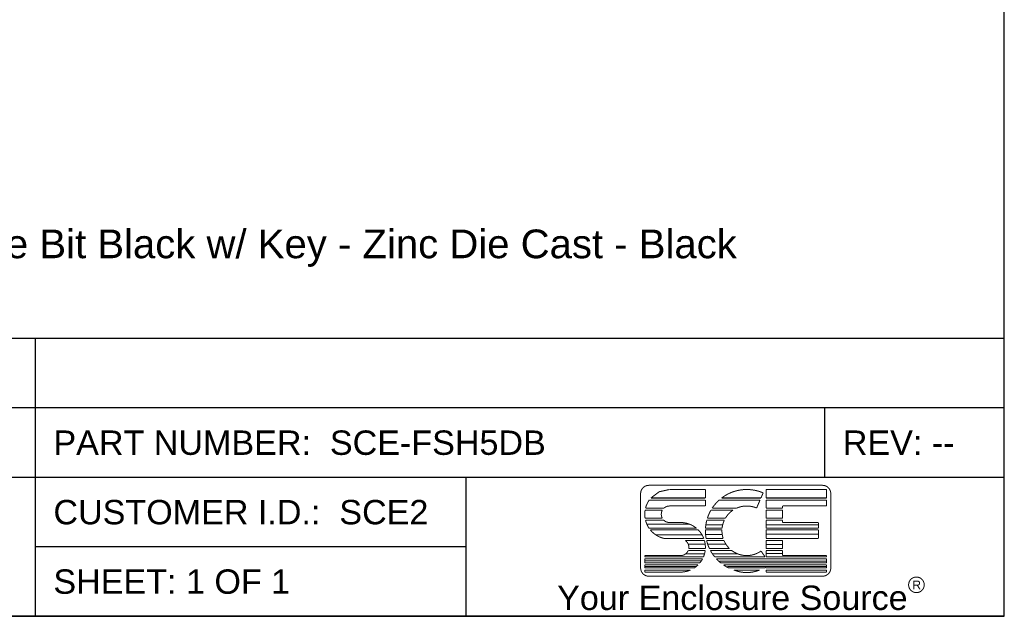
# Model space of a CAD drawing. Header units: inches. Extents: x 0 to 15.7, y 0 to 12.1.
# Tile 8 of 13: x 10.8 to 15.7, y 0 to 3. Entities that reach past the tile are written whole.
import ezdxf

# ---------------------------------------------------------------- set-up
doc = ezdxf.new("R2010")
doc.units = ezdxf.units.IN
doc.header["$LTSCALE"] = 0.864286
doc.header["$MEASUREMENT"] = 0
doc.layers.get('0').update_dxf_attribs({"linetype": 'CONTINUOUS'})
doc.styles.get("Standard").update_dxf_attribs({"font": 'arial.ttf'})
doc.styles.add('TEXTSTYLE_2', font='arial.ttf')

msp = doc.modelspace()

# ---------------------------------------------------------------- linework, layer by layer
at = {"color": 7, "linetype": 'Continuous'}
for p, q in [((15.7143, 0), (15.7143, 12.1429)), ((0, 0), (15.7143, 0))]:
    msp.add_line(p, q, dxfattribs=at)
at = {"color": 2, "linetype": 'Continuous'}
for p, q in [((15.7143, 1.3834), (8.3036, 1.3834)), ((10.8929, 0), (10.8929, 1.3834)), ((15.7143, 0), (15.7143, 1.3834)), ((15.7143, 1.0374), (8.3036, 1.0374)), ((14.8214, 0.6917), (14.8214, 1.0374)), ((15.7143, 0.6917), (8.3036, 0.6917)), ((13.0357, 0), (13.0357, 0.6917)), ((13.0357, 0.3457), (10.8929, 0.3457)), ((15.7143, 0), (8.3036, 0))]:
    msp.add_line(p, q, dxfattribs=at)
at = {"color": 2, "linetype": 'Continuous', "const_width": 0.005}
for points in [[(13.9455, 0.6522, 0.414214), (13.9044, 0.611)], [(14.8507, 0.611, 0.415492), (14.8095, 0.6522)], [(14.5142, 0.6147, 0.272068), (14.3073, 0.5891)], [(13.9473, 0.5789, 0.090232), (13.9288, 0.5388)], [(14.0484, 0.5493, 0.185008), (14.0209, 0.5388)], [(14.2951, 0.5789, 0.064617), (14.2605, 0.5388)], [(14.4815, 0.5392, 0.209114), (14.3826, 0.5388)], [(13.9267, 0.5286, 0.081879), (13.9266, 0.4884)], [(14.0127, 0.5286, 0.260579), (14.0123, 0.4884)], [(14.2543, 0.5286, 0.053498), (14.2365, 0.4884)], [(14.364, 0.5286, 0.113329), (14.3261, 0.4884)], [(13.9287, 0.4782, 0.089982), (13.9468, 0.4381)], [(14.0202, 0.4782, 0.191374), (14.0484, 0.467)], [(14.1828, 0.4381, 0.176612), (14.1034, 0.467)], [(14.2336, 0.4782, 0.049539), (14.2272, 0.4381)], [(14.3207, 0.4782, 0.084961), (14.3097, 0.4381)], [(13.9522, 0.4308, 0.170113), (14.0215, 0.3877)], [(14.2186, 0.3877, 0.105227), (14.1907, 0.4308)], [(14.2268, 0.4308, 0.05272), (14.2304, 0.3877)], [(14.3092, 0.4308, 0.088858), (14.3151, 0.3877)], [(14.144, 0.3373, 0.287832), (14.1267, 0.3775)], [(14.2266, 0.3373, 0.082419), (14.222, 0.3775)], [(14.2326, 0.3775, 0.051924), (14.2468, 0.3373)], [(14.319, 0.3775, 0.099618), (14.3465, 0.3373)], [(14.1034, 0.3024, 0.298217), (14.1411, 0.3271)], [(14.2175, 0.2965, 0.064466), (14.2257, 0.3271)], [(14.252, 0.3271, 0.044869), (14.2725, 0.2965)], [(14.3584, 0.3271, 0.32483), (14.5035, 0.3249)], [(14.1713, 0.2406, 0.048835), (14.19, 0.2557)], [(14.1993, 0.2659, 0.049588), (14.2127, 0.2863)], [(14.2814, 0.2863, 0.03633), (14.3032, 0.2659)], [(14.3169, 0.2557, 0.036892), (14.3432, 0.2406)], [(14.5218, 0.2406, 0.009234), (14.5286, 0.244)], [(13.9044, 0.2407, 0.414214), (13.9455, 0.1996)], [(14.1034, 0.2202, 0.102726), (14.1525, 0.2304)], [(14.3685, 0.2304, 0.196308), (14.4965, 0.2304)], [(14.8095, 0.1996, 0.414214), (14.8507, 0.2407)]]:
    msp.add_lwpolyline(points, format="xyb", dxfattribs=at)
for points in [[(13.9455, 0.6522), (14.8097, 0.6522)], [(13.9044, 0.2407), (13.9044, 0.611)], [(14.2268, 0.5891), (13.9552, 0.5891)], [(13.9969, 0.6203), (13.9555, 0.5891)], [(13.9555, 0.5891), (13.9972, 0.6203)], [(14.0471, 0.6312), (13.9969, 0.6203)], [(13.9972, 0.6203), (14.0471, 0.6312)], [(14.0484, 0.6316), (14.2268, 0.6316)], [(14.2268, 0.6316), (14.2268, 0.5891)], [(14.5032, 0.5891), (14.3073, 0.5891)], [(14.5032, 0.5891), (14.5142, 0.6147)], [(14.5286, 0.6316), (14.8301, 0.6316)], [(14.5286, 0.5891), (14.5286, 0.6316)], [(14.8301, 0.5891), (14.5286, 0.5891)], [(14.8301, 0.6316), (14.8301, 0.5891)], [(14.8507, 0.6112), (14.8507, 0.2407)], [(14.0209, 0.5388), (13.9288, 0.5388)], [(13.9473, 0.5789), (14.2268, 0.5789)], [(14.2268, 0.5493), (14.0484, 0.5493)], [(14.2268, 0.5789), (14.2268, 0.5493)], [(14.3826, 0.5388), (14.2605, 0.5388)], [(14.2951, 0.5789), (14.4987, 0.5789)], [(14.4815, 0.5392), (14.4987, 0.5789)], [(14.5286, 0.579), (14.8301, 0.5789)], [(14.5286, 0.5388), (14.5286, 0.5789)], [(14.6109, 0.5388), (14.5286, 0.5388)], [(14.8301, 0.5493), (14.6109, 0.5493)], [(14.6109, 0.5493), (14.6109, 0.5388)], [(14.8301, 0.5789), (14.8301, 0.5493)], [(14.0123, 0.4884), (13.9266, 0.4884)], [(13.9267, 0.5286), (14.0127, 0.5286)], [(14.3261, 0.4884), (14.2365, 0.4884)], [(14.2543, 0.5286), (14.364, 0.5286)], [(14.5286, 0.5286), (14.6109, 0.5286)], [(14.5286, 0.4884), (14.5286, 0.5286)], [(14.6109, 0.4884), (14.5286, 0.4884)], [(14.6109, 0.5286), (14.6109, 0.4884)], [(13.9287, 0.4782), (14.0202, 0.4782)], [(13.9343, 0.4588), (14.1448, 0.4588)], [(14.0484, 0.467), (14.1035, 0.4671)], [(14.2279, 0.456), (14.312, 0.456)], [(14.2336, 0.4782), (14.3207, 0.4782)], [(14.5286, 0.4782), (14.6109, 0.4782)], [(14.5286, 0.4381), (14.5286, 0.4782)], [(14.5287, 0.456), (14.7886, 0.456)], [(14.6109, 0.4782), (14.6109, 0.467)], [(14.6109, 0.467), (14.789, 0.467)], [(14.789, 0.467), (14.789, 0.4381)], [(14.1828, 0.4381), (13.9468, 0.4381)], [(13.9522, 0.4308), (14.1907, 0.4308)], [(13.9812, 0.4062), (14.2089, 0.4062)], [(14.2268, 0.4308), (14.3092, 0.4308)], [(14.3097, 0.4381), (14.2272, 0.4381)], [(14.2279, 0.4066), (14.3108, 0.4066)], [(14.789, 0.4381), (14.5286, 0.4381)], [(14.5286, 0.4308), (14.789, 0.4308)], [(14.5286, 0.3877), (14.5286, 0.4308)], [(14.5287, 0.409), (14.7886, 0.409)], [(14.789, 0.4308), (14.789, 0.3877)], [(14.2186, 0.3877), (14.0215, 0.3877)], [(14.1267, 0.3775), (14.222, 0.3775)], [(14.2249, 0.3593), (14.1402, 0.3593)], [(14.3151, 0.3877), (14.2304, 0.3877)], [(14.2326, 0.3775), (14.319, 0.3775)], [(14.2378, 0.3596), (14.3294, 0.3596)], [(14.789, 0.3877), (14.5286, 0.3877)], [(14.5286, 0.3775), (14.6109, 0.3775)], [(14.5286, 0.3373), (14.5286, 0.3775)], [(14.5287, 0.3571), (14.6104, 0.3571)], [(14.6109, 0.3775), (14.6109, 0.3373)], [(13.925, 0.3024), (14.1034, 0.3024)], [(13.925, 0.2965), (13.925, 0.3024)], [(14.2175, 0.2965), (13.925, 0.2965)], [(14.2226, 0.3113), (14.1288, 0.3113)], [(14.1411, 0.3271), (14.2257, 0.3271)], [(14.144, 0.3373), (14.2266, 0.3373)], [(14.2468, 0.3373), (14.3465, 0.3373)], [(14.252, 0.3271), (14.3584, 0.3271)], [(14.2613, 0.3113), (14.3851, 0.3113)], [(14.5235, 0.2965), (14.2725, 0.2965)], [(14.5035, 0.3249), (14.5235, 0.2965)], [(14.5286, 0.3373), (14.6109, 0.3373)], [(14.5286, 0.3271), (14.6109, 0.3271)], [(14.5286, 0.2965), (14.5286, 0.3271)], [(14.8301, 0.2965), (14.5286, 0.2965)], [(14.5287, 0.3126), (14.6116, 0.3126)], [(14.6109, 0.3271), (14.6109, 0.3024)], [(14.6109, 0.3024), (14.8301, 0.3024)], [(14.8301, 0.3024), (14.8301, 0.2965)], [(13.925, 0.2863), (14.2127, 0.2863)], [(13.925, 0.2659), (13.925, 0.2863)], [(13.925, 0.2659), (14.1993, 0.2659)], [(13.925, 0.2557), (14.19, 0.2557)], [(13.925, 0.2406), (13.925, 0.2557)], [(13.9252, 0.277), (14.2077, 0.277)], [(13.9252, 0.2484), (14.1826, 0.2484)], [(14.2814, 0.2863), (14.8301, 0.2863)], [(14.2959, 0.2742), (14.827, 0.2742)], [(14.3032, 0.2659), (14.8301, 0.2659)], [(14.3169, 0.2557), (14.8301, 0.2557)], [(14.3356, 0.2482), (14.8307, 0.2482)], [(14.5286, 0.2406), (14.5286, 0.244)], [(14.8301, 0.2863), (14.8301, 0.2659)], [(14.8301, 0.2557), (14.8301, 0.2406)], [(14.1713, 0.2406), (13.925, 0.2406)], [(13.925, 0.2304), (14.1525, 0.2304)], [(13.925, 0.2202), (13.925, 0.2304)], [(13.925, 0.2202), (14.1034, 0.2202)], [(14.8095, 0.1996), (13.9455, 0.1996)], [(14.5218, 0.2406), (14.3432, 0.2406)], [(14.3685, 0.2304), (14.4965, 0.2304)], [(14.8301, 0.2406), (14.5286, 0.2406)], [(14.5286, 0.2304), (14.8301, 0.2304)], [(14.5286, 0.2202), (14.5286, 0.2304)], [(14.8301, 0.2202), (14.5286, 0.2202)], [(14.8301, 0.2304), (14.8301, 0.2202)]]:
    msp.add_lwpolyline(points, dxfattribs=at)
msp.add_lwpolyline([(15.2381, 0.1568, 1), (15.3157, 0.1568, 1)], format="xyb", close=True, dxfattribs=at)

# ---------------------------------------------------------------- texts
at = {"color": 2, "linetype": 'Continuous', "attachment_point": 1, "line_spacing_factor": 0.9}
for s, insert, char_height, width in [('DESCRIPTION:\\PSwing Handle - 5mm Double Bit Black w/ Key - Zinc Die Cast - Black\\PPART ID 129860', (8.317, 2.1401), 0.142857, 6.056824), ('PART NUMBER:  SCE-FSH5DB', (10.9821, 0.9253), 0.121429, 2.445273), ('REV: --', (14.9107, 0.9253), 0.12143, 0.55478), ('CUSTOMER I.D.:  SCE2', (10.9821, 0.5794), 0.121429, 1.862055), ('SHEET: 1 OF 1', (10.9821, 0.2336), 0.121429, 1.175916)]:
    msp.add_mtext(s, dxfattribs=dict(at, insert=insert, char_height=char_height, width=width))
at = {"color": 2, "linetype": 'Continuous', "attachment_point": 2, "line_spacing_factor": 0.9, "style": 'TEXTSTYLE_2'}
for s, insert, char_height, width in [('Your Enclosure Source', (14.361, 0.153), 0.121429, 1.742884), ('R', (15.2783, 0.1777), 0.0429, 0.043176)]:
    msp.add_mtext(s, dxfattribs=dict(at, insert=insert, char_height=char_height, width=width))

doc.saveas('drawing.dxf')
